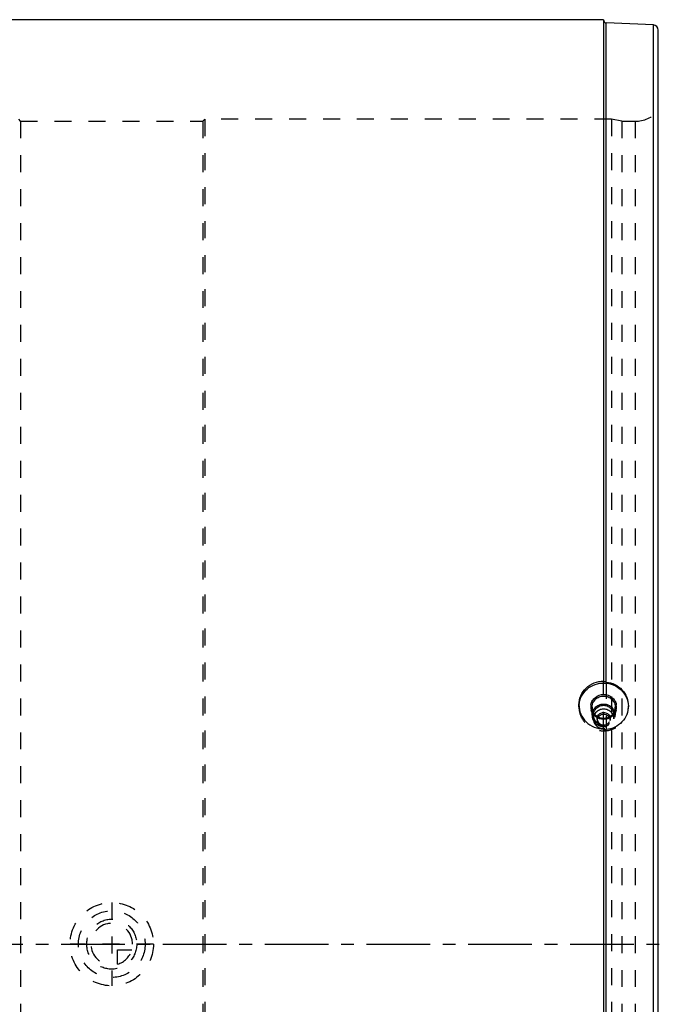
# Model space of a CAD drawing. Header units: millimetres. Extents: x 285 to 715, y 145 to 855.
# Tile 3 of 3: x 465 to 715, y 477 to 855. Entities that reach past the tile are written whole.
import ezdxf

# ---------------------------------------------------------------- set-up
doc = ezdxf.new("R2010")
doc.units = ezdxf.units.MM
doc.header["$LTSCALE"] = 65.185185
doc.linetypes.add('CENTER', pattern=[0.6, 0.375, -0.075, 0.075, -0.075])
doc.linetypes.add('HIDDEN', pattern=[0.2, 0.1, -0.1])
doc.layers.get('0').update_dxf_attribs({"linetype": 'CONTINUOUS'})
for name, color, linetype in [('ACHSEN_S', 7, 'CONTINUOUS'), ('KOERPER', 7, 'CONTINUOUS'), ('KONST.EL_MIT_GEO', 7, 'CONTINUOUS'), ('KURVEN', 7, 'CONTINUOUS')]:
    doc.layers.add(name, color=color, linetype=linetype)

msp = doc.modelspace()

# ---------------------------------------------------------------- linework, layer by layer
at = {"color": 8, "linetype": 'HIDDEN'}
msp.add_line((465, 816), (535, 816), dxfattribs=at)
at = {"layer": 'ACHSEN_S', "color": 2, "linetype": 'CENTER'}
msp.add_line((285, 500), (715, 500), dxfattribs=at)
at = {"layer": 'KOERPER', "color": 7, "linetype": 'Continuous'}
msp.add_line((689, 855), (311, 855), dxfattribs=at)
at = {"layer": 'KONST.EL_MIT_GEO', "color": 7, "linetype": 'Continuous'}
for p, q in [((689, 855), (311, 855)), ((689, 855), (689, 600.97)), ((689.96, 600.66), (689.96, 853.79)), ((708.09, 853), (689.96, 853.79)), ((708.09, 147), (708.09, 853)), ((710, 149), (710, 851)), ((679.5, 591.88), (679.5, 591.88)), ((689, 582.67), (689, 417.33)), ((689.96, 417.59), (689.96, 582.41))]:
    msp.add_line(p, q, dxfattribs=at)
at = {"layer": 'KONST.EL_MIT_GEO', "color": 8, "linetype": 'HIDDEN'}
for p, q in [((465, 816), (464.25, 816.75)), ((535.75, 816.75), (535, 816)), ((535.75, 816.75), (535.75, 183.25)), ((692, 816.75), (535.75, 816.75)), ((692, 816.75), (692, 183.25)), ((696, 816), (692, 816.75)), ((465, 816), (465, 184)), ((465, 816), (535, 816)), ((535, 816), (535, 184)), ((696, 816), (696, 184)), ((696, 816), (701.06, 816)), ((701.06, 816), (701.06, 184)), ((689, 582.67), (689, 600.97)), ((689.96, 600.66), (689.96, 582.41)), ((679.5, 591.1), (679.5, 591.88)), ((684.55, 590.97), (684.55, 587.89)), ((693.45, 590.97), (693.45, 587.89)), ((698.5, 591.1), (698.5, 591.47)), ((685.05, 587.89), (685.05, 586.55)), ((686.5, 586.55), (686.5, 585.93)), ((691.5, 586.55), (691.5, 585.93)), ((692.95, 587.89), (692.95, 586.55))]:
    msp.add_line(p, q, dxfattribs=at)
for centre, radius, start, end in [((690, 854.79), 1, 180, 194.5833), ((701.06, 828), 12, 270, 318.1897), ((688.3, 591.1), 8.8, 177.6785, 179.9983), ((688.37, 591.1), 8.87, 174.7431, 177.678), ((689.68, 591.1), 8.82, 0.9582, 2.3851), ((689.72, 591.1), 8.78, 0.0003, 0.9579), ((688.76, 587.89), 3.71, 165.727, 179.941), ((688.72, 586.55), 3.67, 173.643, 179.9855), ((688.77, 586.54), 3.72, 169.4807, 173.6501), ((688.8, 586.53), 3.75, 151.4904, 169.405), ((688.83, 585.93), 2.33, 172.2995, 179.9767), ((689.17, 585.93), 2.33, 0.0233, 7.7005), ((689.2, 586.53), 3.75, 10.595, 28.511), ((689.24, 587.89), 3.71, 0.059, 14.2726), ((689.23, 586.54), 3.72, 6.3499, 10.5193), ((689.28, 586.55), 3.67, 0.0145, 6.357)]:
    msp.add_arc(centre, radius, start, end, dxfattribs=at)
at = {"layer": 'KONST.EL_MIT_GEO', "color": 7, "linetype": 'Continuous'}
for centre, radius, start, end in [((690, 854.79), 1, 194.5833, 267.5), ((708, 851), 2, 0, 87.5), ((688.69, 591.1), 4.64, 169.4975, 195.5888), ((688.69, 590.98), 4.14, 180.0367, 191.3538), ((688.79, 587.87), 4.24, 149.1065, 158.3125), ((688.85, 587.83), 4.31, 137.0126, 149.0721), ((688.84, 587.85), 3.8, 143.0418, 149.1098), ((689.16, 587.85), 3.8, 30.8902, 36.9582), ((689.15, 587.83), 4.31, 30.9279, 42.9874), ((689.21, 587.87), 4.24, 21.687, 30.8935), ((689.31, 590.98), 4.14, 348.6487, 359.9633), ((689.31, 591.1), 4.64, 344.3817, 10.4816), ((688.86, 586.49), 3.83, 137.0193, 151.3989), ((688.93, 585.88), 2.44, 132.3518, 146.8728), ((689.07, 585.88), 2.44, 33.1288, 47.6482), ((689.14, 586.49), 3.83, 28.6025, 42.9807)]:
    msp.add_arc(centre, radius, start, end, dxfattribs=at)
for points, knots in [([(679.5, 591.88), (679.5, 593.08), (680, 595.5), (682.13, 598.54), (685.29, 600.56), (687.77, 601.02), (689, 601.02)], [0, 0, 0, 0, 0.246036, 0.494088, 0.745684, 1, 1, 1, 1]), ([(679.54, 591.91), (679.64, 593.06), (680.31, 595.34), (682.54, 598.13), (685.66, 599.93), (689.23, 600.5), (692.78, 599.76), (695.81, 597.82), (697.89, 594.93), (698.44, 592.62), (698.49, 591.47)], [0, 0, 0, 0, 0.123096, 0.247432, 0.373352, 0.50029, 0.627152, 0.752883, 0.877016, 1, 1, 1, 1]), ([(689.96, 600.66), (689.73, 600.69), (689.42, 600.74), (689.1, 600.84), (689, 600.93), (689, 600.97)], [0, 0, 0, 0, 0.667145, 0.883211, 1, 1, 1, 1]), ([(689.96, 600.66), (691.11, 600.54), (693.37, 599.88), (696.19, 597.79), (698.06, 594.87), (698.5, 592.59), (698.5, 591.47)], [0, 0, 0, 0, 0.253899, 0.505634, 0.754068, 1, 1, 1, 1]), ([(684.13, 591.95), (684.23, 592.49), (684.64, 593.56), (686.13, 595.28), (689, 596.29), (691.87, 595.28), (693.36, 593.56), (693.77, 592.49), (693.87, 591.95)], [0, 0, 0, 0, 0.123997, 0.249263, 0.500002, 0.75074, 0.876005, 1, 1, 1, 1]), ([(684.55, 590.97), (684.55, 591.53), (684.78, 592.67), (685.78, 594.1), (687.26, 595.05), (689, 595.38), (690.74, 595.05), (692.22, 594.1), (693.22, 592.67), (693.45, 591.53), (693.45, 590.97)], [0, 0, 0, 0, 0.123006, 0.247174, 0.373007, 0.500001, 0.626995, 0.752828, 0.876995, 1, 1, 1, 1]), ([(679.5, 591.88), (679.5, 590.68), (680, 588.25), (682.13, 585.19), (685.28, 583.15), (687.77, 582.67), (689, 582.67)], [0, 0, 0, 0, 0.245958, 0.49459, 0.746309, 1, 1, 1, 1]), ([(693.78, 589.86), (693.5, 588.86), (692.2, 587), (689, 585.98), (685.8, 587), (684.5, 588.86), (684.22, 589.86)], [0, 0, 0, 0, 0.24748, 0.500004, 0.752526, 1, 1, 1, 1]), ([(693.37, 590.16), (693.27, 589.68), (692.9, 588.74), (691.55, 587.23), (689, 586.34), (686.45, 587.23), (685.1, 588.74), (684.73, 589.68), (684.63, 590.16)], [0, 0, 0, 0, 0.123528, 0.248639, 0.499998, 0.751359, 0.876471, 1, 1, 1, 1]), ([(685.69, 590.77), (686.11, 591.22), (687.15, 591.94), (689, 592.32), (690.85, 591.94), (691.89, 591.22), (692.31, 590.77)], [0, 0, 0, 0, 0.248721, 0.5, 0.751279, 1, 1, 1, 1]), ([(685.8, 590.14), (686.17, 590.62), (687.15, 591.43), (689, 591.85), (690.85, 591.43), (691.83, 590.62), (692.2, 590.14)], [0, 0, 0, 0, 0.248438, 0.5, 0.751562, 1, 1, 1, 1]), ([(686.06, 589.1), (686.43, 589.5), (687.35, 590.14), (689, 590.48), (690.65, 590.14), (691.57, 589.5), (691.94, 589.1)], [0, 0, 0, 0, 0.248721, 0.5, 0.751279, 1, 1, 1, 1]), ([(698.5, 591.47), (698.5, 590.35), (698.06, 588.09), (696.19, 585.17), (693.37, 583.12), (691.1, 582.51), (689.96, 582.41)], [0, 0, 0, 0, 0.246649, 0.494998, 0.746173, 1, 1, 1, 1]), ([(686.64, 587.35), (686.81, 587.81), (687.48, 588.66), (689, 589.12), (690.52, 588.66), (691.19, 587.81), (691.36, 587.35)], [0, 0, 0, 0, 0.247663, 0.5, 0.752337, 1, 1, 1, 1]), ([(689, 582.62), (689, 582.58), (689.1, 582.49), (689.42, 582.4), (689.73, 582.39), (689.96, 582.41)], [0, 0, 0, 0, 0.117867, 0.334019, 1, 1, 1, 1])]:
    msp.add_open_spline(points, degree=3, knots=knots, dxfattribs=at)
at = {"layer": 'KONST.EL_MIT_GEO', "color": 8, "linetype": 'HIDDEN'}
for points, knots in [([(679.5, 591.1), (679.5, 589.91), (680, 587.48), (682.13, 584.43), (685.29, 582.4), (689, 581.69), (692.71, 582.4), (695.87, 584.43), (698, 587.48), (698.5, 589.91), (698.5, 591.1)], [0, 0, 0, 0, 0.123001, 0.24717, 0.373006, 0.5, 0.626994, 0.75283, 0.876999, 1, 1, 1, 1]), ([(684.55, 587.89), (684.55, 587.34), (684.78, 586.2), (685.78, 584.77), (687.26, 583.82), (689, 583.49), (690.74, 583.82), (692.22, 584.77), (693.22, 586.2), (693.45, 587.34), (693.45, 587.89)], [0, 0, 0, 0, 0.123008, 0.247168, 0.373006, 0.5, 0.626994, 0.752832, 0.876992, 1, 1, 1, 1]), ([(685.05, 587.89), (685.05, 587.4), (685.26, 586.39), (686.42, 584.7), (689, 583.66), (691.58, 584.7), (692.74, 586.39), (692.95, 587.4), (692.95, 587.89)], [0, 0, 0, 0, 0.124157, 0.249478, 0.5, 0.750522, 0.875843, 1, 1, 1, 1]), ([(685.05, 586.55), (685.05, 586.05), (685.26, 585.04), (686.42, 583.36), (689, 582.32), (691.58, 583.36), (692.74, 585.04), (692.95, 586.05), (692.95, 586.55)], [0, 0, 0, 0, 0.124157, 0.249478, 0.5, 0.750522, 0.875843, 1, 1, 1, 1]), ([(686.5, 586.55), (686.5, 586.23), (686.63, 585.6), (687.37, 584.53), (689, 583.87), (690.63, 584.53), (691.37, 585.6), (691.5, 586.23), (691.5, 586.55)], [0, 0, 0, 0, 0.124157, 0.249479, 0.5, 0.750521, 0.875843, 1, 1, 1, 1]), ([(686.5, 585.93), (686.5, 585.61), (686.63, 584.97), (687.37, 583.91), (689, 583.25), (690.63, 583.91), (691.37, 584.97), (691.5, 585.61), (691.5, 585.93)], [0, 0, 0, 0, 0.124157, 0.249479, 0.5, 0.750521, 0.875843, 1, 1, 1, 1])]:
    msp.add_open_spline(points, degree=3, knots=knots, dxfattribs=at)
for points in [[(684.63, 590.16), (684.58, 590.43), (684.55, 590.7), (684.55, 590.97)], [(693.45, 590.97), (693.45, 590.7), (693.42, 590.43), (693.37, 590.16)], [(684.55, 587.89), (684.55, 588.42), (684.65, 588.95), (684.85, 589.43)], [(686.5, 586.55), (686.5, 586.82), (686.55, 587.09), (686.64, 587.35)], [(686.52, 586.24), (686.57, 586.58), (686.69, 586.92), (686.88, 587.21)], [(691.12, 587.21), (691.31, 586.92), (691.43, 586.58), (691.48, 586.24)], [(691.36, 587.35), (691.45, 587.09), (691.5, 586.82), (691.5, 586.55)], [(693.15, 589.43), (693.35, 588.95), (693.45, 588.42), (693.45, 587.89)]]:
    msp.add_open_spline(points, degree=3, dxfattribs=at)
at = {"layer": 'KONST.EL_MIT_GEO', "color": 7, "linetype": 'Continuous'}
for points in [[(685.16, 588.81), (685.25, 589.16), (685.4, 589.49), (685.58, 589.8)], [(687.28, 587.68), (687.74, 588.1), (689, 588.59), (690.26, 588.1), (690.72, 587.68)], [(692.42, 589.8), (692.6, 589.49), (692.75, 589.16), (692.84, 588.81)]]:
    msp.add_open_spline(points, degree=3, dxfattribs=at)
at = {"layer": 'KURVEN', "color": 8, "linetype": 'HIDDEN'}
for p, q in [((500, 516), (500, 484)), ((516, 500), (484, 500)), ((502.2, 492.31), (502.2, 497.8)), ((502.2, 497.8), (507.69, 497.8))]:
    msp.add_line(p, q, dxfattribs=at)
for radius in [16, 12.8, 9.6]:
    msp.add_circle((500, 500), radius, dxfattribs=at)
for start, end in [(0, 270), (285.962, 344.038)]:
    msp.add_arc((500, 500), 8, start, end, dxfattribs=at)

doc.saveas('drawing.dxf')
